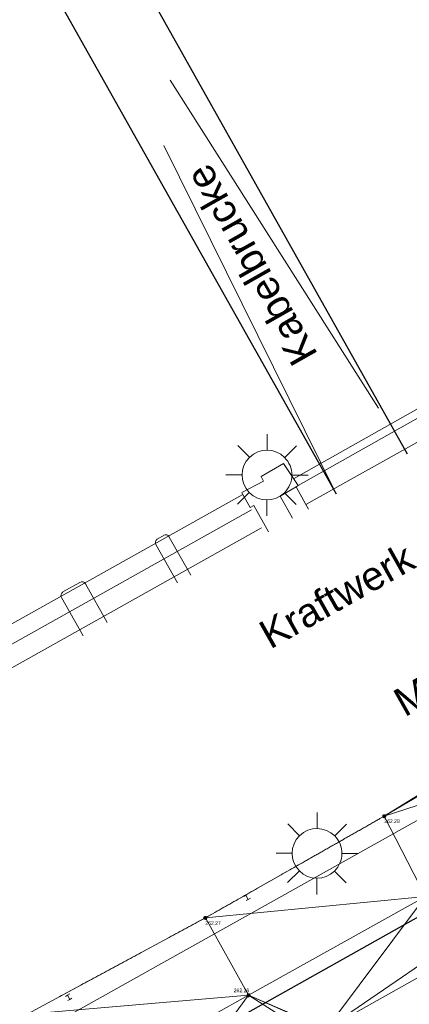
# Model space of a CAD drawing. Header units: millimetres. Extents: x 3402416 to 3403134, y 5267375 to 5268119.
# Tile 81 of 256: x 3402754 to 3402773, y 5267503 to 5267552. Entities that reach past the tile are written whole.
import ezdxf

# ---------------------------------------------------------------- set-up
doc = ezdxf.new("R2010")
doc.units = ezdxf.units.MM
doc.header["$MEASUREMENT"] = 0
doc.linetypes.add('100.5', pattern=[5.5, 3.9, -1.6])
doc.linetypes.add('DGN Style 3', pattern=[26.580902, 18.986358, -7.594543])
for name, color, linetype, lineweight in [('IVK_Gebaeude', 255, 'Continuous', 0), ('IVK_Gebaeudebezeichnung', 7, 'Continuous', 0), ('IVK_Gleis', 7, 'Continuous', 0), ('IVK_Kabelbrücke', 7, 'Continuous', 0), ('IVK_Mauer', 7, 'Continuous', 0), ('IVK_NSH_Hoehe Anschrieb Freiborderhoehung', 3, 'Continuous', 0), ('IVK_NSH_Hoehe Punkt Freiborderhoehung', 7, 'Continuous', 0), ('IVK_NSH_Modell Umring Freiborderhoehung', 1, 'Continuous', 0), ('IVK_NSH_Modell Vermaschung Freiborderhoehung', 2, 'Continuous', 0), ('IVK_NSH_Topographie Fahrbahnrand', 7, 'Continuous', 0), ('IVK_Rahmen Stempel', 7, 'Continuous', 0), ('IVK_Strassenbeleuchtung', 7, 'Continuous', 0)]:
    doc.layers.add(name, color=color, linetype=linetype, lineweight=lineweight)
doc.styles.add('Arial', font='arial.ttf')
doc.styles.add('Style-arial', font='arial.ttf')

# ---------------------------------------------------------------- blocks, each defined once
blk = doc.blocks.new('LAMPE0')
at = {"color": 0, "linetype": 'ByBlock', "lineweight": -2}
for p, q in [((0.00001, 0.00267), (0.00002, 0.00445)), ((-0.0019, 0.00192), (-0.00317, 0.0032)), ((0.00192, 0.0019), (0.0032, 0.00317)), ((-0.00267, 0.00001), (-0.00445, 0.00002)), ((0.00267, -0.00001), (0.00445, -0.00002)), ((-0.00192, -0.0019), (-0.0032, -0.00317)), ((0.0019, -0.00192), (0.00317, -0.0032)), ((-0.00001, -0.00267), (-0.00002, -0.00445))]:
    blk.add_line(p, q, dxfattribs=at)
for start, end in [(44.7428, 134.7428), (134.7428, 224.7428), (314.7428, 44.7428), (224.7428, 314.7428)]:
    blk.add_arc((0, 0), 0.0027, start, end, dxfattribs=at)

msp = doc.modelspace()

# ---------------------------------------------------------------- hatches: boundary and pattern name
at = {"layer": 'IVK_NSH_Hoehe Punkt Freiborderhoehung', "linetype": 'Continuous', "lineweight": 13}
h = msp.add_hatch(color=3, dxfattribs=at)
edge = h.paths.add_edge_path(flags=0)
edge.add_arc((3402771.922, 5267512.655), 0.1, 0, 360)
h = msp.add_hatch(color=3, dxfattribs=at)
edge = h.paths.add_edge_path(flags=0)
edge.add_arc((3402763.191, 5267507.689), 0.1, 0, 360)
h = msp.add_hatch(color=3, dxfattribs=at)
edge = h.paths.add_edge_path(flags=0)
edge.add_arc((3402765.299, 5267503.905), 0.1, 0, 360)

# ---------------------------------------------------------------- linework, layer by layer
at = {"layer": 'IVK_Gebaeude', "color": 7, "linetype": 'DGN Style 3', "lineweight": 13}
msp.add_line((3402740.69, 5267467.13), (3402777.06, 5267509.69), dxfattribs=at)
at = {"layer": 'IVK_Gebaeude', "color": 7, "linetype": 'Continuous', "lineweight": 30}
msp.add_3dface([(3402731.3, 5267483.99), (3402777.06, 5267509.69), (3402786.51, 5267492.87), (3402740.69, 5267467.13)], dxfattribs=at)
at = {"layer": 'IVK_Gleis', "color": 7, "linetype": 'Continuous', "lineweight": 13}
for p, q in [((3402722.69, 5267503.65), (3402765.45, 5267527.63)), ((3402723.18, 5267502.78), (3402765.94, 5267526.75))]:
    msp.add_line(p, q, dxfattribs=at)
at = {"layer": 'IVK_Kabelbrücke', "color": 7, "linetype": 'Continuous', "lineweight": 30}
for p, q in [((3402736.49, 5267595.48), (3402773.05, 5267530.37)), ((3402733, 5267593.52), (3402769.57, 5267528.41))]:
    msp.add_line(p, q, dxfattribs=at)
at = {"layer": 'IVK_Kabelbrücke', "color": 7, "linetype": 'DGN Style 3', "lineweight": 13}
for p, q in [((3402769.57, 5267528.41), (3402736.49, 5267595.48)), ((3402733, 5267593.52), (3402773.05, 5267530.37))]:
    msp.add_line(p, q, dxfattribs=at)
at = {"layer": 'IVK_Mauer', "color": 7, "linetype": 'Continuous', "lineweight": 13}
for p, q in [((3402774.45, 5267533.08), (3402767.5, 5267529.14)), ((3402767.72, 5267528.81), (3402774.62, 5267532.72)), ((3402768.1, 5267527.89), (3402775.26, 5267531.9)), ((3402765.91, 5267529.26), (3402767, 5267529.89)), ((3402767, 5267529.89), (3402767.72, 5267528.81)), ((3402764.97, 5267528.47), (3402766.03, 5267529.03)), ((3402766.03, 5267529.03), (3402765.91, 5267529.26)), ((3402765.02, 5267528.38), (3402764.97, 5267528.47)), ((3402767.62, 5267528.75), (3402766.84, 5267528.3)), ((3402767.72, 5267528.81), (3402767.62, 5267528.75)), ((3402768.1, 5267527.89), (3402767.62, 5267528.75)), ((3402722.4, 5267504.47), (3402765.02, 5267528.38)), ((3402765.38, 5267527.75), (3402765.02, 5267528.38)), ((3402766.84, 5267528.3), (3402767.45, 5267527.22)), ((3402765.56, 5267527.84), (3402765.38, 5267527.75)), ((3402766.28, 5267526.56), (3402765.56, 5267527.84)), ((3402768.23, 5267527.66), (3402768.1, 5267527.89)), ((3402760.85, 5267526.21), (3402761.16, 5267526.38)), ((3402761.43, 5267526.3), (3402762.49, 5267524.43)), ((3402761.83, 5267524.06), (3402760.78, 5267525.94)), ((3402756.24, 5267523.62), (3402757.07, 5267524.08)), ((3402757.34, 5267524.01), (3402758.4, 5267522.13)), ((3402757.22, 5267521.47), (3402756.17, 5267523.35)), ((3402730.237, 5267488.23), (3402774.16, 5267512.8)), ((3402765.07, 5267508.74), (3402765.17, 5267508.8)), ((3402765.17, 5267508.8), (3402765.27, 5267508.86)), ((3402765.28, 5267508.59), (3402765.17, 5267508.8)), ((3402765.18, 5267508.53), (3402765.28, 5267508.59)), ((3402765.28, 5267508.59), (3402765.39, 5267508.65)), ((3402777.451, 5267506.95), (3402734.495, 5267482.868)), ((3402756.36, 5267503.85), (3402756.46, 5267503.91)), ((3402756.46, 5267503.91), (3402756.57, 5267503.97)), ((3402756.46, 5267503.91), (3402756.58, 5267503.7)), ((3402756.47, 5267503.65), (3402756.58, 5267503.7)), ((3402756.58, 5267503.7), (3402756.68, 5267503.76))]:
    msp.add_line(p, q, dxfattribs=at)
for centre, start, end in [((3402760.95, 5267526.03), 121.1548, 209.5789), ((3402761.26, 5267526.21), 30.075, 119.5736), ((3402757.17, 5267523.91), 30.9072, 119.3314), ((3402756.34, 5267523.44), 121.1495, 209.5736)]:
    msp.add_arc(centre, 0.2, start, end, dxfattribs=at)
at = {"layer": 'IVK_NSH_Modell Umring Freiborderhoehung', "color": 6, "linetype": '100.5', "ltscale": 10, "true_color": 0xe202f2}
msp.add_open_spline([(3402973.402, 5267889.37, 266.63), (3402971.259, 5267898.655, 266.884), (3402973.221, 5267899.259, 266.92), (3402979.065, 5267899.964, 266.983), (3402987.632, 5267901.332, 266.645), (3402996.574, 5267901.247, 267.164), (3402999.854, 5267900.751, 267.116), (3403001.073, 5267899.555, 266.771), (3403007.491, 5267887.112, 261.124), (3403008.555, 5267857.094, 261.209), (3403007.359, 5267813.886, 261.074), (3403006.127, 5267770.161, 261.248), (3402999.63, 5267722.447, 261.063), (3402990.96, 5267699.646, 261.254), (3402984.157, 5267681.314, 261.31), (3402973.541, 5267656.946, 261.224), (3402953.577, 5267621.061, 261.098), (3402931.148, 5267593.163, 261.279), (3402926.345, 5267588.179, 261.563), (3402925.493, 5267583.399, 261.511), (3402911.549, 5267570.877, 261.576), (3402911.412, 5267570.875, 261.58), (3402911.339, 5267570.85, 262.251), (3402902.615, 5267562.888, 262.266), (3402892.302, 5267554.41, 262.276), (3402881.339, 5267546.676, 262.302), (3402874.151, 5267542.111, 262.268), (3402866.574, 5267537.704, 262.28), (3402866.402, 5267538.022, 262.27), (3402865.737, 5267539.264, 262.279), (3402868.892, 5267541.002, 262.274), (3402868.752, 5267541.251, 262.276), (3402868.744, 5267541.273, 262.225), (3402864.707, 5267548.554, 262.213), (3402862.826, 5267549.046, 262.204), (3402861.239, 5267548.161, 262.217), (3402861.219, 5267548.172, 262.174), (3402860.109, 5267550.144, 262.171), (3402860.127, 5267550.151, 262.401), (3402859.981, 5267550.413, 262.4), (3402859.545, 5267550.177, 262.402), (3402857.42, 5267547.064, 262.409), (3402861.361, 5267539.982, 262.423), (3402857.268, 5267537.712, 262.414), (3402857.595, 5267537.1, 262.401), (3402855.077, 5267535.648, 262.413), (3402855.391, 5267535.133, 262.415), (3402847.117, 5267530.472, 262.423), (3402844.698, 5267529.084, 262.42), (3402844.686, 5267529.154, 262.243), (3402841.189, 5267535.306, 262.197), (3402834.324, 5267531.517, 262.196), (3402825.188, 5267526.398, 262.199), (3402816.64, 5267521.633, 262.187), (3402807.825, 5267516.664, 262.189), (3402799.117, 5267511.766, 262.187), (3402790.161, 5267506.762, 262.187), (3402785.002, 5267503.849, 262.181), (3402780.631, 5267501.338, 262.252), (3402779.518, 5267503.255, 262.252), (3402779.51, 5267503.225, 261.302), (3402771.145, 5267498.561, 261.306), (3402762.032, 5267493.996, 261.293), (3402753.326, 5267489.085, 261.279), (3402744.624, 5267484.192, 261.304), (3402737.594, 5267477.268, 261.295), (3402739.756, 5267473.33, 261.297), (3402739.329, 5267473.086, 261.293), (3402740.745, 5267471.036, 261.302), (3402742.522, 5267468.178, 261.301), (3402737.854, 5267465.502, 261.276), (3402736.075, 5267464.499, 261.309), (3402734.307, 5267463.533, 261.292), (3402734.274, 5267463.516, 262.291), (3402732.35, 5267462.487, 262.274), (3402724.718, 5267458.614, 262.463), (3402722.217, 5267454.994, 262.478), (3402722.175, 5267455, 262.607), (3402720.67, 5267453.302, 262.568), (3402719.337, 5267455.763, 262.571), (3402719.314, 5267455.757, 262.497), (3402715.054, 5267453.445, 262.491), (3402712.311, 5267452.143, 258.244), (3402707.951, 5267450.18, 258.263), (3402703.588, 5267448.754, 258.252), (3402699.675, 5267457.066, 258.28), (3402695.118, 5267469.736, 258.679), (3402692.195, 5267479.923, 258.969), (3402702.031, 5267485.048, 259.195), (3402707.857, 5267488.496, 259.373), (3402715.117, 5267492.487, 259.098), (3402719.239, 5267494.954, 259.258), (3402721.036, 5267494.67, 259.279), (3402723.049, 5267491.187, 262.242), (3402725.561, 5267486.822, 262.264), (3402729.362, 5267488.733, 262.271), (3402737.009, 5267493.102, 262.276), (3402745.765, 5267498.005, 262.28), (3402754.496, 5267502.989, 262.292), (3402763.191, 5267507.689, 262.273), (3402771.922, 5267512.655, 262.276), (3402774.429, 5267514.204, 262.227), (3402783.438, 5267519.244, 262.226), (3402792.034, 5267524.084, 262.23), (3402800.847, 5267529.005, 262.22), (3402809.211, 5267533.706, 262.217), (3402818.25, 5267538.767, 262.216), (3402826.523, 5267543.492, 262.222), (3402838.805, 5267550.458, 262.215), (3402835.571, 5267556.173, 262.289), (3402836.864, 5267556.946, 262.342), (3402832.914, 5267564.026, 262.333), (3402828.391, 5267572.116, 262.301), (3402828.714, 5267572.295, 262.297), (3402828.751, 5267572.324, 262.218), (3402831.204, 5267573.654, 262.187), (3402830.856, 5267577.123, 262.171), (3402838.132, 5267575.061, 262.179), (3402857.727, 5267580.016, 262.296), (3402858.743, 5267586.148, 262.343), (3402856.571, 5267590.239, 262.325), (3402872.49, 5267592.439, 262.352), (3402877.389, 5267594.62, 262.202), (3402881.373, 5267600.75, 262.129), (3402885.875, 5267603.453, 262.135), (3402897.38, 5267602.371, 262.069), (3402906.697, 5267606.506, 262.095), (3402914.635, 5267612.832, 262.118), (3402919.801, 5267617.02, 262.213), (3402922.673, 5267622.771, 262.143), (3402927.52, 5267629.693, 262.208), (3402932.198, 5267635.327, 262.186), (3402941.376, 5267637.011, 262.09), (3402947.2, 5267645.566, 262.07), (3402949.802, 5267656.334, 262.328), (3402957.649, 5267672.321, 262.37), (3402963.36, 5267678.252, 262.337), (3402968.961, 5267685.849, 262.32), (3402968.435, 5267695.836, 262.336), (3402971.662, 5267699.315, 262.308), (3402983.328, 5267726.695, 262.51), (3402987.168, 5267750.814, 262.971), (3402988.274, 5267771.277, 263.412), (3402989.89, 5267792.909, 264.016), (3402990.532, 5267812.395, 264.397), (3402986.982, 5267832.181, 264.939), (3402981.541, 5267853.095, 265.631), (3402977.157, 5267872.138, 266.165), (3402973.402, 5267889.37, 266.63)], degree=1, dxfattribs=at)
at = {"layer": 'IVK_NSH_Topographie Fahrbahnrand', "color": 7, "linetype": 'Continuous', "lineweight": 13}
msp.add_line((3402774.407, 5267514.134, 262.275), (3402771.922, 5267512.655, 262.276), dxfattribs=at)
at = {"layer": 'IVK_Rahmen Stempel', "color": 7, "linetype": 'Continuous', "lineweight": 30}
msp.add_3dface([(3402461.797, 5267374.849), (3403134.297, 5267374.849), (3403134.297, 5268117.349), (3402461.797, 5268117.349)], dxfattribs=at)
msp.add_3dface([(3402461.797, 5267374.849), (3403134.297, 5267374.849), (3403134.297, 5268117.349), (3402461.797, 5268117.349)], dxfattribs=at)

# ---------------------------------------------------------------- block references
at = {"layer": 'IVK_Strassenbeleuchtung', "color": 7, "linetype": 'Continuous', "lineweight": 13, "xscale": 450.0000000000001, "yscale": 450.0000000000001, "zscale": 100, "rotation": 359.9919}
for p in [(3402766.2, 5267529.33), (3402768.644, 5267510.839)]:
    msp.add_blockref('LAMPE0', p, dxfattribs=at)

# ---------------------------------------------------------------- texts
at = {"layer": 'IVK_Gebaeudebezeichnung', "color": 7, "linetype": 'Continuous', "lineweight": 30, "style": 'Style-arial'}
for s, rotation, p in [('Kabelbrucke', 119.565, (3402768.71, 5267535.214)), ('Kraftwerk / Solarkraftwerk', 29.376, (3402766.358, 5267520.794)), ('Maschinenhaus', 29.376, (3402772.92, 5267517.48))]:
    msp.add_text(s, height=1.399, rotation=rotation, dxfattribs=at).set_placement(p)
at = {"layer": 'IVK_NSH_Hoehe Anschrieb Freiborderhoehung', "color": 3, "linetype": 'Continuous', "char_height": 0.18, "attachment_point": 1, "line_spacing_factor": 0.69, "style": 'Arial'}
for s, insert in [('\\H1x;\\W0.9;262.28', (3402771.927, 5267512.505, 262.276)), ('\\H1x;\\W0.9;262.27', (3402763.191, 5267507.521, 262.273)), ('\\H1x;\\W0.9;262.26', (3402764.576, 5267504.236, 262.264))]:
    msp.add_mtext(s, dxfattribs=dict(at, insert=insert))

# ---------------------------------------------------------------- meshes
at = {"layer": 'IVK_NSH_Modell Vermaschung Freiborderhoehung', "color": 2}
mesh = msp.add_polyface(dxfattribs=at)
corners = [(3402771.145, 5267498.561, 261.306), (3402769.223, 5267500.494, 261.302), (3402762.032, 5267493.996, 261.293), (3402761.397, 5267496.14, 261.293), (3402760.485, 5267495.597, 261.287), (3402771.153, 5267498.588, 262.257), (3402779.51, 5267503.225, 261.302), (3402779.518, 5267503.255, 262.252), (3402777.092, 5267507.741, 262.255), (3402769.091, 5267502.226, 261.315), (3402769.864, 5267500.793, 261.302), (3402769.1, 5267502.268, 262.252), (3402768.436, 5267501.9, 262.252), (3402768.641, 5267501.554, 262.254), (3402769.25, 5267501.899, 262.25), (3402769.059, 5267502.254, 262.256), (3402768.434, 5267501.891, 261.309), (3402760.637, 5267497.513, 261.3), (3402760.61, 5267497.5, 262.249), (3402773.942, 5267508.74, 262.267), (3402775.916, 5267509.852, 262.247), (3402774.038, 5267513.345, 262.263), (3402778.239, 5267508.967, 262.29), (3402774.689, 5267513.474, 262.271), (3402775.636, 5267513.703, 262.23), (3402765.299, 5267503.905, 262.264), (3402763.191, 5267507.689, 262.273), (3402771.922, 5267512.655, 262.276), (3402756.589, 5267499.02, 262.258), (3402754.496, 5267502.989, 262.292), (3402774.407, 5267514.134, 262.275), (3402774.429, 5267514.204, 262.227), (3402779.353, 5267503.608, 262.256), (3402777.598, 5267507.383, 262.267), (3402777.384, 5267507.663, 262.272), (3402774.586, 5267514.023, 262.214), (3402774.665, 5267513.868, 262.218), (3402775.397, 5267514.194, 262.215), (3402783.622, 5267518.842, 262.226), (3402783.437, 5267518.093, 262.24), (3402783.438, 5267519.244, 262.226)]
mesh.append_faces([[corners[k] for k in face] for face in [(0, 1, 2), (3, 2, 1), (4, 2, 3), (5, 6, 7), (0, 6, 5), (5, 7, 8), (0, 5, 9), (10, 0, 9), (0, 10, 1), (5, 11, 9), (5, 8, 11), (12, 13, 14), (12, 14, 15), (9, 11, 15), (1, 16, 3), (3, 16, 17), (16, 12, 17), (17, 12, 18), (19, 8, 20), (19, 20, 21), (20, 8, 22), (21, 20, 23), (23, 20, 24), (20, 22, 24), (25, 19, 26), (25, 11, 19), (19, 27, 26), (19, 21, 27), (8, 19, 11), (28, 18, 25), (29, 25, 26), (25, 15, 11), (12, 15, 25), (18, 12, 25), (21, 30, 27), (27, 30, 31), (32, 33, 8), (33, 34, 8), (33, 22, 34), (8, 34, 22), (21, 35, 30), (21, 23, 36), (21, 36, 35), (37, 38, 36), (36, 24, 37), (24, 39, 37), (30, 35, 31), (23, 24, 36), (36, 38, 35), (31, 35, 40)]], dxfattribs={"color": 2})
mesh = msp.add_polyface(dxfattribs=at)
corners = [(3402753.326, 5267489.085, 261.279), (3402751.695, 5267490.661, 261.274), (3402744.624, 5267484.192, 261.304), (3402743.969, 5267486.345, 261.303), (3402742.93, 5267485.749, 261.295), (3402762.032, 5267493.996, 261.293), (3402760.485, 5267495.597, 261.287), (3402752.679, 5267491.208, 261.284), (3402759.664, 5267496.967, 261.288), (3402751.894, 5267492.621, 261.277), (3402759.702, 5267496.994, 262.252), (3402759.891, 5267496.685, 262.244), (3402760.773, 5267497.178, 262.244), (3402760.61, 5267497.5, 262.249), (3402751.115, 5267491.749, 262.243), (3402752.065, 5267492.284, 262.24), (3402751.883, 5267492.618, 262.253), (3402750.915, 5267492.063, 262.257), (3402750.898, 5267492.037, 261.276), (3402743.176, 5267487.707, 261.33), (3402743.161, 5267487.71, 262.257), (3402742.11, 5267487.103, 261.29), (3402742.144, 5267487.135, 262.261), (3402734.495, 5267482.868, 262.243), (3402742.343, 5267486.816, 262.253), (3402743.339, 5267487.367, 262.241), (3402754.496, 5267502.989, 262.292), (3402756.589, 5267499.02, 262.258), (3402765.299, 5267503.905, 262.264), (3402747.708, 5267494.041, 262.271), (3402745.765, 5267498.005, 262.28), (3402738.908, 5267489.13, 262.263), (3402737.009, 5267493.102, 262.276), (3402731.391, 5267484.879, 262.251), (3402729.362, 5267488.733, 262.271), (3402727.759, 5267482.934, 262.235), (3402725.561, 5267486.822, 262.264), (3402723.891, 5267486.162, 262.233), (3402722.489, 5267485.403, 262.235), (3402721.904, 5267490.219, 262.228), (3402723.049, 5267491.187, 262.242), (3402723.772, 5267486.393, 262.228), (3402721.757, 5267490.48, 262.226), (3402720.638, 5267489.483, 262.182), (3402722.602, 5267485.765, 262.211), (3402720.842, 5267488.481, 262.196)]
mesh.append_faces([[corners[k] for k in face] for face in [(0, 1, 2), (3, 2, 1), (4, 2, 3), (5, 6, 0), (0, 6, 7), (1, 0, 7), (6, 8, 7), (7, 8, 9), (9, 8, 10), (11, 12, 10), (10, 12, 13), (14, 15, 16), (14, 16, 17), (16, 9, 10), (3, 1, 18), (3, 18, 19), (18, 17, 19), (19, 17, 20), (21, 22, 23), (24, 25, 20), (24, 20, 22), (26, 27, 28), (29, 27, 30), (16, 27, 29), (27, 26, 30), (27, 10, 13), (10, 27, 16), (31, 29, 32), (20, 29, 31), (32, 29, 30), (17, 16, 29), (20, 17, 29), (33, 31, 34), (23, 31, 33), (34, 31, 32), (22, 20, 31), (22, 31, 23), (35, 33, 34), (35, 34, 36), (37, 35, 36), (38, 35, 37), (39, 36, 40), (39, 41, 36), (37, 36, 41), (39, 40, 42), (43, 41, 39), (44, 37, 41), (43, 44, 41), (38, 37, 44), (38, 44, 45)]], dxfattribs={"color": 2})

doc.saveas('drawing.dxf')
